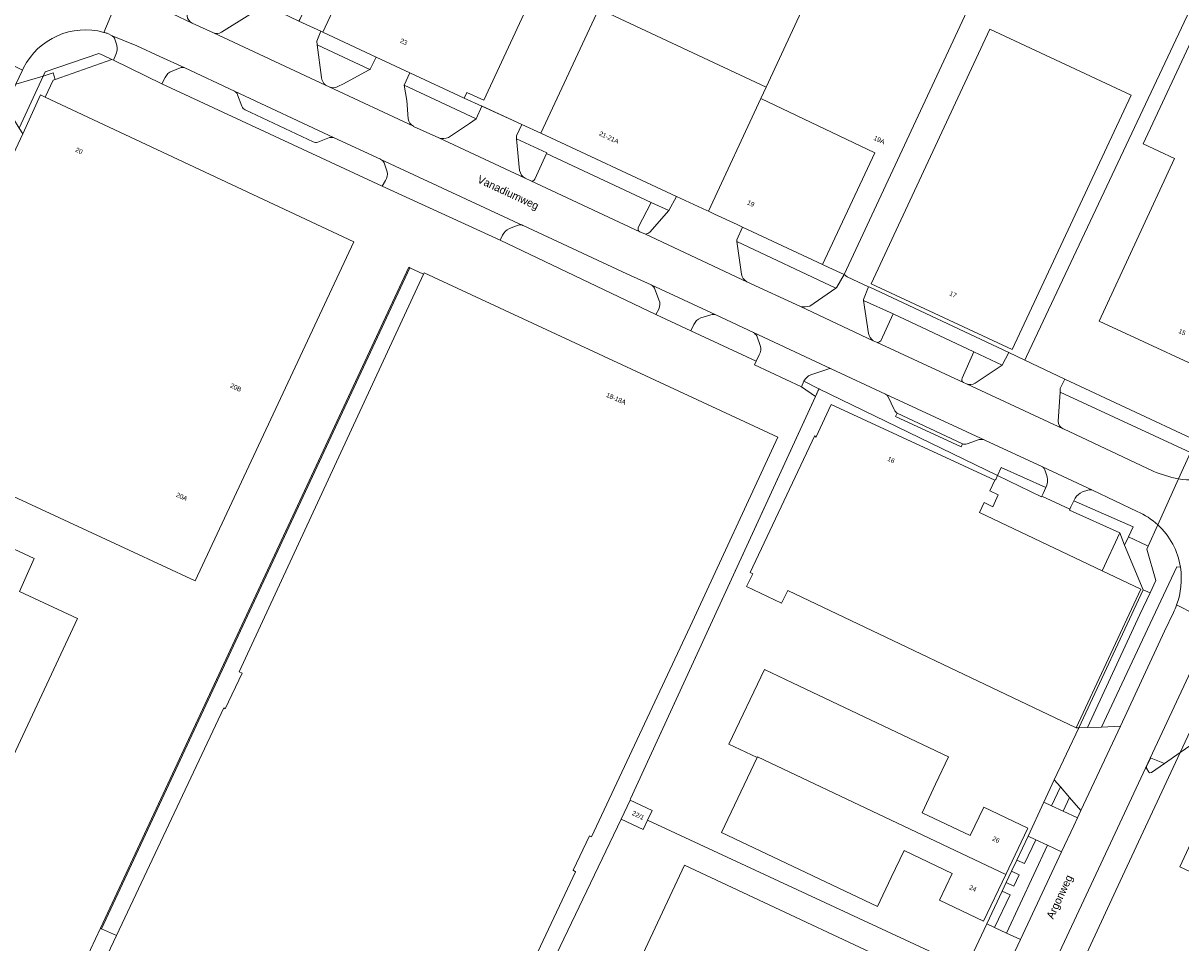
# Model space of a CAD drawing. Header units: metres. Extents: x 151448 to 154749, y 463108 to 465296.
# Tile 151 of 256: x 152789 to 152975, y 464676 to 464823. Entities that reach past the tile are written whole.
import ezdxf
from ezdxf.enums import TextEntityAlignment as Align

# ---------------------------------------------------------------- set-up
doc = ezdxf.new("R2010")
doc.units = ezdxf.units.M
for name, color, linetype, lineweight in [('B-PV-GR-BEPLANTING_CULTUUR_BODEMBEDEKKER-GV', 253, 'Continuous', 9), ('B-PV-IE-TERREINAFSCHEIDING_KUNSTMATIG_HEKWERK-G', 253, 'Continuous', 9), ('B-PV-OG-BEBOUWING-GV', 1, 'Continuous', 9), ('B-PV-OG-BEBOUWING-T18', 2, 'Continuous', 9), ('B-PV-OG-TERREIN_BEGROEID-GV', 253, 'Continuous', 9), ('B-PV-OG-TERREIN_ERF-GV', 253, 'Continuous', 9), ('B-PV-OG-TOPOGRAFIE-T18', 2, 'Continuous', 9), ('B-PV-VH-GESLOTENVERHARDING_ASFALT-GV', 253, 'Continuous', 9), ('B-PV-VH-OPENVERHARDING_BETONSTRAATSTEEN-GV', 253, 'Continuous', 9), ('B-PV-VH-OPENVERHARDING_TEGEL-GV', 253, 'Continuous', 9)]:
    doc.layers.add(name, color=color, linetype=linetype, lineweight=lineweight)
doc.styles.add('Drong', font='txt', dxfattribs={"height": 1.8})

msp = doc.modelspace()

# ---------------------------------------------------------------- linework, layer by layer
at = {"layer": 'B-PV-GR-BEPLANTING_CULTUUR_BODEMBEDEKKER-GV', "flags": 128}
for points in [[(152786.522, 464809.592), (152788.331, 464806.623), (152792.145, 464814.973), (152787.787, 464813.67), (152786.583, 464811.118), (152786.471, 464810.879)], [(152870.974, 464798.431), (152872.845, 464802.537), (152872.88, 464802.678), (152868.042, 464804.889), (152868.54, 464799.807)], [(152869.431, 464798.589), (152870.344, 464798.178)], [(152941.557, 464765.731), (152945.886, 464768.617), (152941.357, 464770.726), (152939.454, 464766.503)], [(152939.683, 464765.846), (152940.172, 464765.62)], [(152955.197, 464764.308), (152954.861, 464759.626)], [(152974.142, 464750.395), (152976.095, 464754.598), (152955.197, 464764.308)], [(152955.661, 464758.414), (152955.703, 464758.395), (152970.086, 464751.619)], [(152957.601, 464747.265), (152957.392, 464746.855), (152966.872, 464742.677), (152966.12, 464741.06), (152969.078, 464739.688), (152969.28, 464739.594), (152970.822, 464743.011)], [(152959.629, 464748.562), (152958.762, 464748.3)], [(152967.535, 464745.131), (152960.369, 464748.569)]]:
    msp.add_lwpolyline(points, dxfattribs=at)
for points in [[(152788.331, 464806.623), (152788.878, 464805.724), (152791.712, 464811.939), (152792.493, 464811.573), (152793.777, 464814.314), (152794.095, 464814.426), (152793.785, 464815.464), (152792.145, 464814.973)], [(152968.472, 464732.607), (152969.6, 464732.083), (152970.547, 464734.104), (152969.063, 464739.113), (152969.28, 464739.594), (152969.078, 464739.688), (152966.12, 464741.06), (152965.522, 464739.774)]]:
    msp.add_lwpolyline(points, close=True, dxfattribs=at)
at = {"layer": 'B-PV-GR-BEPLANTING_CULTUUR_BODEMBEDEKKER-GV'}
for points in [[(152868.54, 464799.807, 0.2224005), (152869.431, 464798.589)], [(152870.344, 464798.178, 0.4045398), (152870.974, 464798.431)], [(152939.454, 464766.503, 0.4218267), (152939.683, 464765.846)], [(152940.172, 464765.62, 0.2331621), (152941.557, 464765.731)], [(152954.861, 464759.626, 0.274253), (152955.661, 464758.414)], [(152970.086, 464751.619, 0.0492855), (152974.142, 464750.395)], [(152958.762, 464748.3, 0.1557475), (152957.601, 464747.265)], [(152960.369, 464748.569, 0.139177), (152959.629, 464748.562)], [(152970.822, 464743.011, 0.0912008), (152967.535, 464745.131)]]:
    msp.add_lwpolyline(points, format="xyb", dxfattribs=at)
at = {"layer": 'B-PV-IE-TERREINAFSCHEIDING_KUNSTMATIG_HEKWERK-G', "flags": 128}
for points in [[(152975.946, 464825.524), (152949.794, 464770.015)], [(152868.087, 464807.576), (152862.421, 464810.175)], [(152801.338, 464678.339), (152850.778, 464784.323), (152850.959, 464784.239)], [(152886.265, 464698.874), (152886.3, 464699.089), (152916.538, 464764.883)], [(152884.822, 464695.839), (152871.364, 464667.722)], [(152798.933, 464673.183), (152801.338, 464678.339)], [(152801.338, 464678.339), (152801.52, 464678.255)], [(152801.52, 464678.255), (152803.912, 464677.138)]]:
    msp.add_lwpolyline(points, dxfattribs=at)
at = {"layer": 'B-PV-OG-BEBOUWING-GV', "flags": 128}
for points in [[(152869.592, 464825.672), (152862.659, 464828.904), (152863.288, 464830.255), (152844.848, 464838.851), (152836.986, 464821.985), (152845.565, 464817.987), (152850.937, 464815.483), (152859.628, 464811.432), (152860.057, 464812.354), (152862.79, 464811.08)], [(152914.068, 464826.075), (152887.317, 464838.825), (152881.213, 464825.727), (152908.074, 464813.211)], [(152908.074, 464813.211), (152907.213, 464811.363), (152925.455, 464802.665), (152917.076, 464784.776), (152918.113, 464784.293), (152920.548, 464783.158), (152941.723, 464828.602), (152941.708, 464828.609), (152927.045, 464835.598), (152920.057, 464838.928), (152914.068, 464826.075)], [(152893.698, 464795.67), (152898.558, 464793.405), (152898.794, 464793.295), (152907.213, 464811.363), (152908.074, 464813.211), (152881.213, 464825.727), (152871.933, 464805.811)], [(152943.937, 464822.483), (152924.915, 464781.662), (152947.503, 464771.118), (152966.551, 464811.927)], [(153003.121, 464809.862), (153003.186, 464810.002), (153000, 464811.497), (152977.005, 464822.284), (152968.501, 464804.103), (152973.526, 464801.74), (152961.452, 464775.66), (152983.592, 464765.41), (152983.654, 464765.543), (152995.539, 464791.215), (152994.642, 464791.632), (152999.322, 464801.695), (153000, 464803.152), (153001.599, 464806.59)], [(152780.49, 464787.327), (152777.965, 464781.787), (152777.933, 464781.717), (152772.165, 464769.065), (152769.689, 464763.634), (152766.725, 464757.134), (152766.816, 464757.093), (152766.774, 464757.001), (152770.983, 464755.073), (152785.066, 464748.621), (152805.937, 464738.934), (152816.548, 464734.009), (152841.945, 464788.398), (152792.493, 464811.573), (152791.712, 464811.939), (152788.878, 464805.724), (152786.254, 464799.969), (152780.504, 464787.358)], [(152907.213, 464811.363), (152898.794, 464793.295), (152899.78, 464792.835), (152903.406, 464791.146), (152904.277, 464790.74), (152917.076, 464784.776), (152925.455, 464802.665)], [(152853.139, 464783.228), (152823.59, 464719.448), (152824.038, 464719.243), (152821.342, 464713.509), (152821.103, 464713.656), (152803.912, 464677.138), (152799.184, 464667.095), (152811.847, 464661.188), (152811.187, 464659.743), (152837.215, 464647.858), (152842.275, 464658.941), (152855.061, 464653.103), (152860.258, 464650.73), (152877.517, 464687.376), (152877.128, 464687.641), (152879.736, 464693.166), (152880.065, 464692.99), (152895.887, 464726.708), (152909.901, 464757.056), (152853.223, 464783.409)], [(152961.935, 464735.65), (152942.241, 464744.967), (152943.012, 464746.585), (152944.412, 464745.919), (152945.269, 464747.836), (152943.914, 464748.48), (152944.73, 464750.195), (152918.456, 464762.283), (152916.043, 464757.04), (152915.862, 464757.327), (152905.496, 464735.35), (152905.903, 464735.156), (152904.923, 464733.099), (152910.54, 464730.426), (152911.519, 464732.483), (152957.763, 464710.468), (152968.135, 464732.717)], [(152770.983, 464755.073), (152766.774, 464757.001), (152766.566, 464756.545), (152763.609, 464750.353), (152763.519, 464750.394), (152754.322, 464730.466), (152751.247, 464723.9), (152750.586, 464722.49), (152743.263, 464706.855), (152743.085, 464706.475), (152737.607, 464695.625), (152774.403, 464678.332), (152797.666, 464727.994), (152788.392, 464732.347), (152790.696, 464737.634), (152781.853, 464741.749), (152785.066, 464748.621)], [(152912.289, 464717.665), (152907.768, 464719.813), (152902.093, 464707.866), (152906.614, 464705.719), (152906.668, 464705.832), (152946.454, 464686.928), (152949.936, 464694.255), (152950.002, 464694.394), (152942.949, 464697.745), (152940.775, 464693.171), (152933.043, 464696.845), (152935.216, 464701.419), (152937.291, 464705.787)], [(152906.614, 464705.719), (152906.612, 464705.715), (152900.905, 464693.701), (152925.907, 464681.824), (152928.121, 464686.485), (152930.155, 464690.766), (152937.887, 464687.093), (152935.853, 464682.813), (152942.908, 464679.462), (152946.454, 464686.928), (152906.668, 464705.832)], [(152886.265, 464698.874), (152884.822, 464695.839), (152888.351, 464694.161), (152889.057, 464695.646), (152889.794, 464697.197)], [(152938.32, 464668.126), (152894.98, 464688.42), (152884.396, 464665.815), (152927.51, 464645.628), (152927.736, 464645.522)]]:
    msp.add_lwpolyline(points, close=True, dxfattribs=at)
msp.add_lwpolyline([(152978.965, 464698.066), (152974.393, 464688.195), (152983.152, 464684.06), (152947.069, 464606.966), (153000, 464582.409)], dxfattribs=at)
at = {"layer": 'B-PV-OG-TERREIN_BEGROEID-GV', "flags": 128}
for points in [[(152820.753, 464821.986), (152825.273, 464824.844), (152814.954, 464829.592), (152815.246, 464824.645)], [(152816.039, 464823.455), (152819.472, 464821.902)], [(152803.207, 464821.435), (152802.405, 464821.824)], [(152804.012, 464819.423), (152803.983, 464819.916), (152803.673, 464820.898)], [(152839.397, 464813.271), (152840.285, 464813.747), (152844.331, 464815.916), (152844.508, 464816.015), (152836.094, 464819.952), (152836.759, 464814.764)], [(152789.028, 464816.297), (152788.851, 464815.923), (152787.787, 464813.67), (152792.145, 464814.973), (152792.462, 464815.667), (152801.067, 464818.612), (152801.725, 464818.317), (152803.147, 464817.632), (152803.41, 464817.505), (152803.811, 464818.442)], [(152814.104, 464816.284), (152812.821, 464815.763)], [(152822.855, 464812.541), (152822.808, 464812.563), (152814.884, 464816.269)], [(152811.717, 464814.727), (152811.168, 464813.714), (152846.511, 464797.316), (152847.016, 464798.207)], [(152824.01, 464810.136), (152823.333, 464811.973)], [(152837.399, 464813.496), (152838.028, 464813.231)], [(152857.11, 464805.113), (152860.489, 464807.337), (152861.558, 464808.133), (152850.038, 464813.519), (152850.443, 464811.04), (152850.678, 464808.104)], [(152835.429, 464804.446), (152824.557, 464809.565)], [(152851.524, 464806.917), (152851.542, 464806.909), (152855.599, 464805.043)], [(152838.062, 464805.094), (152836.186, 464804.396)], [(152846.293, 464801.613), (152846.245, 464801.635), (152838.818, 464805.045)], [(152847.322, 464799.629), (152846.806, 464801.042)], [(152889.41, 464789.936), (152892.463, 464793.439), (152889.621, 464794.713), (152887.554, 464790.666)], [(152868.315, 464791.044), (152866.906, 464790.503)], [(152889.6, 464781.476), (152885.746, 464783.269), (152869.099, 464791.014), (152869.055, 464791.034)], [(152887.808, 464789.977), (152888.699, 464789.615)], [(152865.811, 464789.465), (152865.419, 464788.675), (152890.378, 464776.731), (152890.833, 464777.595)], [(152915.046, 464778.089), (152919.249, 464780.956), (152903.357, 464788.448), (152904.098, 464783.216)], [(152890.87, 464779.107), (152890.175, 464780.946)], [(152904.972, 464781.997), (152913.551, 464778.02)], [(152926.42, 464772.539), (152928.408, 464776.839), (152923.643, 464778.999), (152924.473, 464773.704)], [(152899.189, 464776.707), (152897.572, 464776.183)], [(152906.007, 464773.836), (152900.003, 464776.663)], [(152896.449, 464775.145), (152895.991, 464774.101), (152906.47, 464769.254), (152906.954, 464770.258)], [(152907.095, 464771.77), (152906.551, 464773.294)], [(152925.227, 464772.541), (152925.752, 464772.299)], [(152917.931, 464767.984), (152915.211, 464767.07)], [(152927.211, 464763.961), (152918.495, 464768.026)], [(152914.104, 464766.039), (152914.096, 464766.021), (152916.519, 464764.842), (152945.149, 464750.917), (152945.748, 464752.219), (152952.896, 464748.978)], [(152928.566, 464761.486), (152927.608, 464763.535)], [(152939.54, 464756.023), (152939.307, 464755.501), (152928.801, 464760.373), (152929.08, 464760.938)], [(152942.225, 464756.69), (152940.252, 464755.985)], [(152952.336, 464752.302), (152943.099, 464756.589), (152943.087, 464756.595)], [(152953.089, 464750.716), (152952.798, 464751.663)], [(152974.465, 464736.206), (152973.88, 464736.256), (152969.625, 464727.21), (152961.81, 464710.587), (152964.846, 464710.701)], [(152973.833, 464730.122), (152973.857, 464730.163)], [(152964.846, 464710.701), (152971.932, 464725.958), (152973.331, 464728.943)], [(152979.727, 464727.205), (152979.622, 464727.009), (152978.067, 464723.67), (152969.592, 464705.581), (152969.785, 464705.616), (152971.9, 464704.719), (152974.423, 464706.481), (152983.711, 464726.309), (152993.342, 464729.114), (153000, 464726.001), (153081.77, 464687.773), (153090.157, 464683.852), (153091.357, 464686.33)]]:
    msp.add_lwpolyline(points, dxfattribs=at)
at = {"layer": 'B-PV-OG-TERREIN_BEGROEID-GV'}
for points in [[(152815.246, 464824.645, 0.2596974), (152816.039, 464823.455)], [(152801.892, 464821.978, 0.3560651), (152789.028, 464816.297)], [(152802.405, 464821.824, 0.0112659), (152801.892, 464821.978)], [(152803.673, 464820.898, 0.144618), (152803.207, 464821.435)], [(152819.472, 464821.902, 0.2155027), (152820.753, 464821.986)], [(152803.811, 464818.442, 0.1214287), (152804.012, 464819.423)], [(152812.821, 464815.763, 0.2121432), (152811.717, 464814.727)], [(152814.884, 464816.269, 0.1935677), (152814.104, 464816.284)], [(152836.759, 464814.764, 0.1750629), (152837.399, 464813.496)], [(152823.333, 464811.973, 0.2045552), (152822.855, 464812.541)], [(152838.028, 464813.231, 0.2147641), (152839.397, 464813.271)], [(152824.557, 464809.565, -0.2325662), (152824.01, 464810.136)], [(152850.678, 464808.104, 0.2592714), (152851.524, 464806.917)], [(152836.186, 464804.396, -0.229812), (152835.429, 464804.446)], [(152838.818, 464805.045, 0.1839473), (152838.062, 464805.094)], [(152855.599, 464805.043, 0.1932334), (152857.11, 464805.113)], [(152846.806, 464801.042, 0.1900852), (152846.293, 464801.613)], [(152847.016, 464798.207, 0.16585), (152847.322, 464799.629)], [(152866.906, 464790.503, 0.1973715), (152865.811, 464789.465)], [(152869.055, 464791.034, 0.2027022), (152868.315, 464791.044)], [(152887.554, 464790.666, 0.3632395), (152887.808, 464789.977)], [(152888.699, 464789.615, 0.1394008), (152889.41, 464789.936)], [(152904.098, 464783.216, 0.2279312), (152904.972, 464781.997)], [(152890.175, 464780.946, 0.1149258), (152889.6, 464781.476)], [(152890.833, 464777.595, 0.2440634), (152890.87, 464779.107)], [(152900.003, 464776.663, 0.1326889), (152899.189, 464776.707)], [(152913.551, 464778.02, 0.1277649), (152915.046, 464778.089)], [(152897.572, 464776.183, 0.1837001), (152896.449, 464775.145)], [(152906.551, 464773.294, 0.1436459), (152906.007, 464773.836)], [(152924.473, 464773.704, 0.2041327), (152925.227, 464772.541)], [(152906.954, 464770.258, 0.2268527), (152907.095, 464771.77)], [(152925.752, 464772.299, 0.368081), (152926.42, 464772.539)], [(152918.495, 464768.026, 0.1879572), (152917.931, 464767.984)], [(152915.211, 464767.07, 0.1852186), (152914.104, 464766.039)], [(152927.608, 464763.535, 0.1567631), (152927.211, 464763.961)], [(152929.08, 464760.938, -0.1789052), (152928.566, 464761.486)], [(152943.087, 464756.595, 0.161339), (152942.225, 464756.69)], [(152940.252, 464755.985, -0.1629071), (152939.54, 464756.023)], [(152952.798, 464751.663, 0.2041931), (152952.336, 464752.302)], [(152952.896, 464748.978, 0.191432), (152953.089, 464750.716)], [(152973.857, 464730.163, 0.1270847), (152974.465, 464736.206)], [(152973.331, 464728.943, 0.0339175), (152973.833, 464730.122)]]:
    msp.add_lwpolyline(points, format="xyb", dxfattribs=at)
at = {"layer": 'B-PV-OG-TERREIN_BEGROEID-GV', "flags": 128}
for points in [[(152794.095, 464814.426), (152803.147, 464817.632), (152801.725, 464818.317), (152801.067, 464818.612), (152792.462, 464815.667), (152792.145, 464814.973), (152793.785, 464815.464)], [(152968.472, 464732.607), (152958.179, 464710.478), (152959.578, 464710.511), (152967.981, 464728.629), (152969.6, 464732.083)], [(152952.581, 464698.538), (152953.818, 464697.958), (152955.229, 464700.974), (152954.249, 464702.098)], [(152956.687, 464699.301), (152955.661, 464697.095), (152957.969, 464696.015), (152958.522, 464697.196)], [(152951.275, 464692.524), (152950.034, 464693.105), (152948.234, 464689.263), (152949.477, 464688.68)], [(152955.425, 464690.581), (152953.131, 464691.655), (152946.575, 464677.555), (152948.832, 464676.498)], [(152948.629, 464686.869), (152947.385, 464687.452), (152946.536, 464685.64), (152947.782, 464685.057)], [(152947.146, 464683.699), (152945.9, 464684.282), (152943.436, 464679.024), (152944.685, 464678.439)]]:
    msp.add_lwpolyline(points, close=True, dxfattribs=at)
at = {"layer": 'B-PV-OG-TERREIN_ERF-GV', "flags": 128}
for points in [[(152888.627, 464866.161), (152859.426, 464879.851), (152833.326, 464824.044), (152833.161, 464823.794), (152836.67, 464822.148), (152836.986, 464821.985), (152844.848, 464838.851), (152851.553, 464853.235), (152856.817, 464864.528), (152879.483, 464853.963), (152879.077, 464853.093), (152881.786, 464851.83)], [(152868.903, 464807.202), (152871.933, 464805.811), (152881.213, 464825.727), (152887.317, 464838.825), (152893.209, 464851.469), (152919.56, 464838.91), (152919.657, 464839.119), (152920.057, 464838.928), (152927.045, 464835.598), (152941.708, 464828.609), (152946.9, 464839.249), (152899.847, 464861.031), (152888.627, 464866.161), (152881.786, 464851.83), (152876.927, 464841.407), (152869.592, 464825.672), (152862.79, 464811.08), (152860.057, 464812.354), (152859.628, 464811.432), (152862.481, 464810.147), (152868.087, 464807.576)], [(152924.485, 464781.178), (152924.664, 464781.095), (152946.935, 464770.632), (152949.513, 464769.418), (152949.794, 464770.015), (152975.946, 464825.524), (152966.368, 464830.104), (152952.864, 464836.387), (152952.806, 464836.263), (152948.635, 464838.226), (152947.213, 464838.895), (152947.112, 464838.888), (152947.213, 464839.104), (152946.9, 464839.249), (152941.708, 464828.609), (152941.723, 464828.602), (152920.548, 464783.158), (152921.041, 464782.786)], [(152975.946, 464825.524), (152949.794, 464770.015), (152949.513, 464769.418), (152955.947, 464766.388), (152976.987, 464756.518), (152979.188, 464755.486), (152981.573, 464760.735), (152983.592, 464765.41), (152961.452, 464775.66), (152973.526, 464801.74), (152968.501, 464804.103), (152977.005, 464822.284), (153000, 464811.497), (153003.186, 464810.002), (153003.121, 464809.862), (153004.227, 464809.357), (153004.879, 464810.732), (153005.375, 464811.779), (153002.845, 464812.973), (153002.78, 464812.829), (153002.561, 464812.933)], [(152943.937, 464822.483), (152966.551, 464811.927), (152947.503, 464771.118), (152924.915, 464781.662)], [(152850.959, 464784.239), (152853.139, 464783.228), (152853.223, 464783.409), (152909.901, 464757.056), (152895.887, 464726.708), (152880.065, 464692.99), (152879.736, 464693.166), (152877.128, 464687.641), (152877.517, 464687.376), (152860.258, 464650.73), (152855.061, 464653.103), (152842.275, 464658.941), (152837.215, 464647.858), (152811.187, 464659.743), (152811.847, 464661.188), (152799.184, 464667.095), (152803.912, 464677.138), (152801.52, 464678.255), (152801.338, 464678.339), (152850.778, 464784.323)], [(152801.52, 464678.255), (152850.959, 464784.239), (152850.778, 464784.323), (152801.338, 464678.339)], [(152850.959, 464784.239), (152801.52, 464678.255), (152803.912, 464677.138), (152821.103, 464713.656), (152821.342, 464713.509), (152824.038, 464719.243), (152823.59, 464719.448), (152853.139, 464783.228)], [(152914.096, 464766.021), (152913.711, 464765.119), (152915.945, 464763.592), (152916.519, 464764.842)], [(152956.728, 464745.533), (152952.264, 464747.589), (152952.169, 464747.482), (152945.149, 464750.917), (152944.859, 464750.287), (152944.73, 464750.195), (152943.914, 464748.48), (152945.269, 464747.836), (152944.412, 464745.919), (152943.012, 464746.585), (152942.241, 464744.967), (152961.935, 464735.65), (152964.727, 464741.706), (152956.672, 464745.371)], [(152958.179, 464710.478), (152968.472, 464732.607), (152965.522, 464739.774), (152964.727, 464741.706), (152961.935, 464735.65), (152968.135, 464732.717), (152957.763, 464710.468)], [(152983.371, 464712.707), (152987.175, 464715.342), (152987.296, 464715.606), (152987.123, 464715.685), (152993.342, 464729.114), (152983.711, 464726.309), (152974.423, 464706.481), (152978.359, 464709.23), (152977.558, 464710.378), (152982.57, 464713.855)], [(152906.614, 464705.719), (152902.093, 464707.866), (152907.768, 464719.813), (152912.289, 464717.665), (152937.291, 464705.787), (152935.216, 464701.419), (152933.043, 464696.845), (152940.775, 464693.171), (152942.949, 464697.745), (152950.002, 464694.394), (152949.936, 464694.255), (152946.454, 464686.928), (152942.908, 464679.462), (152935.853, 464682.813), (152937.887, 464687.093), (152930.155, 464690.766), (152928.121, 464686.485), (152925.907, 464681.824), (152900.905, 464693.701), (152906.612, 464705.715)], [(152927.51, 464645.628), (152884.396, 464665.815), (152894.98, 464688.42), (152938.32, 464668.126), (152938.354, 464668.206), (152939.936, 464671.574), (152940.109, 464671.925), (152889.057, 464695.646), (152888.351, 464694.161), (152884.822, 464695.839), (152871.364, 464667.722), (152893.983, 464657.178), (152925.942, 464642.281)]]:
    msp.add_lwpolyline(points, close=True, dxfattribs=at)
for points in [[(152871.364, 464667.722), (152884.822, 464695.839), (152886.265, 464698.874), (152886.3, 464699.089), (152915.945, 464763.592), (152913.711, 464765.119), (152906.197, 464768.665), (152906.47, 464769.254), (152895.991, 464774.101), (152890.378, 464776.731), (152865.419, 464788.675), (152846.511, 464797.316), (152811.168, 464813.714), (152803.41, 464817.505), (152803.147, 464817.632), (152794.095, 464814.426), (152793.777, 464814.314), (152792.493, 464811.573), (152841.945, 464788.398), (152816.548, 464734.009), (152805.937, 464738.934), (152785.066, 464748.621)], [(152940.89, 464673.591), (152943.436, 464679.024), (152945.9, 464684.282), (152946.536, 464685.64), (152947.385, 464687.452), (152948.234, 464689.263), (152950.034, 464693.105), (152952.581, 464698.538), (152954.249, 464702.098), (152958.179, 464710.478), (152957.763, 464710.468), (152911.519, 464732.483), (152910.54, 464730.426), (152904.923, 464733.099), (152905.903, 464735.156), (152905.496, 464735.35), (152915.862, 464757.327), (152916.043, 464757.04), (152918.456, 464762.283), (152944.73, 464750.195), (152944.859, 464750.287), (152945.149, 464750.917), (152916.519, 464764.842), (152915.945, 464763.592), (152886.3, 464699.089), (152886.265, 464698.874), (152889.794, 464697.197), (152889.057, 464695.646), (152940.109, 464671.925)], [(152781.853, 464741.749), (152790.696, 464737.634), (152788.392, 464732.347), (152797.666, 464727.994), (152774.403, 464678.332)], [(152978.359, 464709.23), (152974.423, 464706.481), (152964.779, 464685.894), (152944.021, 464640.962), (152943.405, 464639.618), (152939.244, 464630.719), (152937.769, 464627.567), (152927.114, 464604.795), (152930.013, 464595.085), (153000, 464562.219)], [(153000, 464582.409), (152947.069, 464606.966), (152983.152, 464684.06), (152974.393, 464688.195), (152978.965, 464698.066)]]:
    msp.add_lwpolyline(points, dxfattribs=at)
at = {"layer": 'B-PV-VH-GESLOTENVERHARDING_ASFALT-GV', "flags": 128}
for points in [[(152801.892, 464821.978), (152804.978, 464829.367), (152804.665, 464829.566)], [(152808.428, 464827.277), (152804.978, 464829.367), (152801.892, 464821.978)], [(152819.472, 464821.902), (152816.039, 464823.455), (152812.882, 464824.955)], [(152802.405, 464821.824), (152803.207, 464821.435), (152807.199, 464819.807), (152810.846, 464818.132), (152814.884, 464816.269), (152822.808, 464812.563), (152822.855, 464812.541), (152838.818, 464805.045), (152846.245, 464801.635), (152846.293, 464801.613), (152869.055, 464791.034), (152869.099, 464791.014), (152885.746, 464783.269), (152889.6, 464781.476), (152900.003, 464776.663), (152906.007, 464773.836), (152918.495, 464768.026), (152927.211, 464763.961), (152943.087, 464756.595), (152943.099, 464756.589), (152952.336, 464752.302), (152960.369, 464748.569), (152967.535, 464745.131)], [(152970.086, 464751.619), (152955.703, 464758.395), (152955.661, 464758.414), (152940.172, 464765.62), (152939.683, 464765.846), (152925.752, 464772.299), (152925.227, 464772.541), (152913.551, 464778.02), (152904.972, 464781.997), (152888.699, 464789.615), (152887.808, 464789.977), (152870.344, 464798.178), (152869.431, 464798.589), (152855.599, 464805.043), (152851.542, 464806.909), (152851.524, 464806.917), (152838.028, 464813.231), (152837.399, 464813.496), (152819.472, 464821.902)], [(152783.13, 464819.247), (152783.017, 464818.844), (152788.851, 464815.923), (152789.028, 464816.297)], [(152974.142, 464750.395), (152970.822, 464743.011)], [(152970.822, 464743.011), (152974.142, 464750.395)], [(152940.305, 464642.929), (152945.706, 464654.516), (152963.23, 464691.98), (152969.592, 464705.581), (152978.067, 464723.67), (152979.622, 464727.009), (152979.727, 464727.205), (152973.857, 464730.163), (152973.833, 464730.122)], [(152973.857, 464730.163), (152979.727, 464727.205)], [(152973.331, 464728.943), (152971.932, 464725.958), (152964.846, 464710.701), (152958.522, 464697.196), (152957.969, 464696.015), (152957.365, 464694.725), (152955.425, 464690.581), (152948.832, 464676.498), (152946.288, 464671.064), (152945.301, 464668.957), (152943.762, 464665.67), (152941.273, 464660.343), (152940.459, 464658.595), (152936.452, 464649.995), (152935.623, 464648.217), (152933.21, 464643.038), (152931.047, 464638.398), (152930.838, 464637.949), (152928.108, 464632.087), (152918.042, 464610.485), (152915.99, 464605.83)]]:
    msp.add_lwpolyline(points, dxfattribs=at)
at = {"layer": 'B-PV-VH-GESLOTENVERHARDING_ASFALT-GV'}
for points in [[(152789.028, 464816.297, -0.3560651), (152801.892, 464821.978)], [(152801.892, 464821.978, -0.0112659), (152802.405, 464821.824)], [(152983.552, 464753.104, -0.230095), (152974.142, 464750.395)], [(152974.142, 464750.395, -0.0492855), (152970.086, 464751.619)], [(152967.535, 464745.131, -0.0912008), (152970.822, 464743.011)], [(152970.822, 464743.011, -0.1715072), (152974.465, 464736.206)], [(152974.465, 464736.206, -0.1270847), (152973.857, 464730.163)], [(152973.833, 464730.122, -0.0339175), (152973.331, 464728.943)]]:
    msp.add_lwpolyline(points, format="xyb", dxfattribs=at)
at = {"layer": 'B-PV-VH-OPENVERHARDING_BETONSTRAATSTEEN-GV', "flags": 128}
for points in [[(152833.161, 464823.794), (152826.382, 464827.017), (152825.373, 464824.906), (152825.273, 464824.844), (152820.753, 464821.986)], [(152812.882, 464824.955), (152816.039, 464823.455)], [(152836.759, 464814.764), (152836.094, 464819.952), (152836.013, 464820.588), (152836.67, 464822.148), (152833.161, 464823.794)], [(152814.884, 464816.269), (152810.846, 464818.132), (152807.199, 464819.807), (152803.207, 464821.435)], [(152819.472, 464821.902), (152837.399, 464813.496)], [(152803.673, 464820.898), (152803.983, 464819.916), (152804.012, 464819.423)], [(152803.811, 464818.442), (152803.41, 464817.505), (152811.168, 464813.714), (152811.717, 464814.727)], [(152850.678, 464808.104), (152850.443, 464811.04), (152850.038, 464813.519), (152850.937, 464815.483), (152845.565, 464817.987), (152844.603, 464816.067), (152844.508, 464816.015), (152844.331, 464815.916), (152840.285, 464813.747), (152839.397, 464813.271)], [(152812.821, 464815.763), (152814.104, 464816.284)], [(152838.818, 464805.045), (152822.855, 464812.541)], [(152823.333, 464811.973), (152824.01, 464810.136)], [(152838.028, 464813.231), (152851.524, 464806.917)], [(152868.042, 464804.889), (152868.014, 464805.402), (152868.903, 464807.202), (152868.087, 464807.576), (152862.481, 464810.147), (152861.558, 464808.133), (152860.489, 464807.337), (152857.11, 464805.113)], [(152824.557, 464809.565), (152835.429, 464804.446)], [(152836.186, 464804.396), (152838.062, 464805.094)], [(152855.599, 464805.043), (152869.431, 464798.589)], [(152868.54, 464799.807), (152868.042, 464804.889)], [(152872.845, 464802.537), (152870.974, 464798.431)], [(152887.554, 464790.666), (152889.621, 464794.713), (152872.845, 464802.537)], [(152869.055, 464791.034), (152846.293, 464801.613)], [(152846.806, 464801.042), (152847.322, 464799.629)], [(152847.016, 464798.207), (152846.511, 464797.316), (152865.419, 464788.675), (152865.811, 464789.465)], [(152870.344, 464798.178), (152887.808, 464789.977)], [(152898.794, 464793.295), (152898.558, 464793.405), (152893.698, 464795.67), (152892.463, 464793.439), (152889.41, 464789.936)], [(152904.098, 464783.216), (152903.357, 464788.448), (152903.375, 464788.7), (152904.277, 464790.74), (152903.406, 464791.146), (152899.78, 464792.835), (152898.794, 464793.295)], [(152866.906, 464790.503), (152868.315, 464791.044)], [(152888.699, 464789.615), (152904.972, 464781.997)], [(152923.643, 464778.999), (152923.636, 464779.149), (152924.485, 464781.178), (152921.041, 464782.786), (152920.548, 464783.158), (152919.409, 464781.125), (152919.249, 464780.956), (152915.046, 464778.089)], [(152900.003, 464776.663), (152889.6, 464781.476)], [(152890.175, 464780.946), (152890.87, 464779.107)], [(152924.473, 464773.704), (152923.643, 464778.999)], [(152890.833, 464777.595), (152890.378, 464776.731), (152895.991, 464774.101), (152896.449, 464775.145)], [(152897.572, 464776.183), (152899.189, 464776.707)], [(152913.551, 464778.02), (152925.227, 464772.541)], [(152939.454, 464766.503), (152941.357, 464770.726), (152928.408, 464776.839), (152926.42, 464772.539)], [(152918.495, 464768.026), (152906.007, 464773.836)], [(152906.551, 464773.294), (152907.095, 464771.77)], [(152925.752, 464772.299), (152939.683, 464765.846)], [(152906.954, 464770.258), (152906.47, 464769.254), (152906.197, 464768.665), (152913.711, 464765.119), (152914.096, 464766.021), (152914.104, 464766.039)], [(152946.935, 464770.632), (152945.886, 464768.617), (152941.557, 464765.731)], [(152954.861, 464759.626), (152955.197, 464764.308), (152955.199, 464764.883), (152955.947, 464766.388), (152949.513, 464769.418), (152946.935, 464770.632)], [(152915.211, 464767.07), (152917.931, 464767.984)], [(152940.172, 464765.62), (152955.661, 464758.414)], [(152943.087, 464756.595), (152927.211, 464763.961)], [(152927.608, 464763.535), (152928.566, 464761.486)], [(152929.08, 464760.938), (152939.54, 464756.023)], [(152940.252, 464755.985), (152942.225, 464756.69)], [(152960.369, 464748.569), (152952.336, 464752.302)], [(152952.798, 464751.663), (152953.089, 464750.716)], [(152952.896, 464748.978), (152952.459, 464748.034), (152952.264, 464747.589)], [(152952.264, 464747.589), (152956.728, 464745.533), (152956.902, 464745.892), (152957.392, 464746.855), (152957.601, 464747.265)], [(152958.762, 464748.3), (152959.629, 464748.562)], [(152944.021, 464640.962), (152964.779, 464685.894), (152974.423, 464706.481), (152971.9, 464704.719), (152969.832, 464703.274), (152969.545, 464703.243), (152969.372, 464703.358), (152969.004, 464704.019), (152969.051, 464704.259), (152969.602, 464705.451), (152969.592, 464705.581), (152963.23, 464691.98)], [(152963.23, 464691.98), (152945.706, 464654.516), (152940.305, 464642.929)]]:
    msp.add_lwpolyline(points, dxfattribs=at)
at = {"layer": 'B-PV-VH-OPENVERHARDING_BETONSTRAATSTEEN-GV'}
for points in [[(152816.039, 464823.455, -0.2596974), (152815.246, 464824.645)], [(152803.207, 464821.435, -0.144618), (152803.673, 464820.898)], [(152820.753, 464821.986, -0.2155027), (152819.472, 464821.902)], [(152804.012, 464819.423, -0.1214287), (152803.811, 464818.442)], [(152811.717, 464814.727, -0.2121432), (152812.821, 464815.763)], [(152814.104, 464816.284, -0.1935677), (152814.884, 464816.269)], [(152837.399, 464813.496, -0.1750629), (152836.759, 464814.764)], [(152822.855, 464812.541, -0.2045552), (152823.333, 464811.973)], [(152839.397, 464813.271, -0.2147641), (152838.028, 464813.231)], [(152824.01, 464810.136, 0.2325662), (152824.557, 464809.565)], [(152851.524, 464806.917, -0.2592714), (152850.678, 464808.104)], [(152835.429, 464804.446, 0.229812), (152836.186, 464804.396)], [(152838.062, 464805.094, -0.1839473), (152838.818, 464805.045)], [(152857.11, 464805.113, -0.1932334), (152855.599, 464805.043)], [(152846.293, 464801.613, -0.1900852), (152846.806, 464801.042)], [(152847.322, 464799.629, -0.16585), (152847.016, 464798.207)], [(152869.431, 464798.589, -0.2224005), (152868.54, 464799.807)], [(152870.974, 464798.431, -0.4045398), (152870.344, 464798.178)], [(152865.811, 464789.465, -0.1973715), (152866.906, 464790.503)], [(152868.315, 464791.044, -0.2027022), (152869.055, 464791.034)], [(152887.808, 464789.977, -0.3632395), (152887.554, 464790.666)], [(152889.41, 464789.936, -0.1394008), (152888.699, 464789.615)], [(152904.972, 464781.997, -0.2279312), (152904.098, 464783.216)], [(152889.6, 464781.476, -0.1149258), (152890.175, 464780.946)], [(152890.87, 464779.107, -0.2440634), (152890.833, 464777.595)], [(152899.189, 464776.707, -0.1326889), (152900.003, 464776.663)], [(152915.046, 464778.089, -0.1277649), (152913.551, 464778.02)], [(152896.449, 464775.145, -0.1837001), (152897.572, 464776.183)], [(152906.007, 464773.836, -0.1436459), (152906.551, 464773.294)], [(152925.227, 464772.541, -0.2041327), (152924.473, 464773.704)], [(152907.095, 464771.77, -0.2268527), (152906.954, 464770.258)], [(152926.42, 464772.539, -0.368081), (152925.752, 464772.299)], [(152917.931, 464767.984, -0.1879572), (152918.495, 464768.026)], [(152914.104, 464766.039, -0.1852186), (152915.211, 464767.07)], [(152939.683, 464765.846, -0.4218267), (152939.454, 464766.503)], [(152941.557, 464765.731, -0.2331621), (152940.172, 464765.62)], [(152927.211, 464763.961, -0.1567631), (152927.608, 464763.535)], [(152928.566, 464761.486, 0.1789052), (152929.08, 464760.938)], [(152955.661, 464758.414, -0.274253), (152954.861, 464759.626)], [(152942.225, 464756.69, -0.161339), (152943.087, 464756.595)], [(152939.54, 464756.023, 0.1629071), (152940.252, 464755.985)], [(152952.336, 464752.302, -0.2041931), (152952.798, 464751.663)], [(152953.089, 464750.716, -0.191432), (152952.896, 464748.978)], [(152957.601, 464747.265, -0.1557475), (152958.762, 464748.3)], [(152959.629, 464748.562, -0.139177), (152960.369, 464748.569)]]:
    msp.add_lwpolyline(points, format="xyb", dxfattribs=at)
at = {"layer": 'B-PV-VH-OPENVERHARDING_BETONSTRAATSTEEN-GV', "flags": 128}
for points in [[(152945.149, 464750.917), (152952.169, 464747.482), (152952.264, 464747.589), (152952.459, 464748.034), (152952.896, 464748.978), (152945.748, 464752.219)], [(152956.728, 464745.533), (152956.672, 464745.371), (152964.727, 464741.706), (152965.522, 464739.774), (152966.12, 464741.06), (152966.872, 464742.677), (152957.392, 464746.855), (152956.902, 464745.892)], [(152958.522, 464697.196), (152964.846, 464710.701), (152961.81, 464710.587), (152959.578, 464710.511), (152958.179, 464710.478), (152954.249, 464702.098), (152955.229, 464700.974), (152956.687, 464699.301)], [(152971.9, 464704.719), (152969.785, 464705.616), (152969.592, 464705.581), (152969.602, 464705.451), (152969.051, 464704.259), (152969.004, 464704.019), (152969.372, 464703.358), (152969.545, 464703.243), (152969.832, 464703.274)], [(152953.131, 464691.655), (152955.425, 464690.581), (152957.365, 464694.725), (152957.969, 464696.015), (152955.661, 464697.095), (152953.818, 464697.958), (152952.581, 464698.538), (152950.034, 464693.105), (152951.275, 464692.524)], [(152944.045, 464672.114), (152946.288, 464671.064), (152948.832, 464676.498), (152946.575, 464677.555), (152944.685, 464678.439), (152943.436, 464679.024), (152940.89, 464673.591), (152942.142, 464673.005)]]:
    msp.add_lwpolyline(points, close=True, dxfattribs=at)
at = {"layer": 'B-PV-VH-OPENVERHARDING_TEGEL-GV', "flags": 128}
for points in [[(152844.508, 464816.015), (152844.603, 464816.067), (152845.565, 464817.987), (152836.986, 464821.985), (152836.67, 464822.148), (152836.013, 464820.588), (152836.094, 464819.952)], [(152850.038, 464813.519), (152861.558, 464808.133), (152862.481, 464810.147), (152859.628, 464811.432), (152850.937, 464815.483)], [(152871.933, 464805.811), (152868.903, 464807.202), (152868.014, 464805.402), (152868.042, 464804.889), (152872.88, 464802.678), (152872.845, 464802.537), (152889.621, 464794.713), (152892.463, 464793.439), (152893.698, 464795.67)], [(152917.076, 464784.776), (152904.277, 464790.74), (152903.375, 464788.7), (152903.357, 464788.448), (152919.249, 464780.956), (152919.409, 464781.125), (152920.548, 464783.158), (152918.113, 464784.293)], [(152924.485, 464781.178), (152923.636, 464779.149), (152923.643, 464778.999), (152928.408, 464776.839), (152941.357, 464770.726), (152945.886, 464768.617), (152946.935, 464770.632), (152924.664, 464781.095)], [(152955.947, 464766.388), (152955.199, 464764.883), (152955.197, 464764.308), (152976.095, 464754.598), (152976.987, 464756.518)], [(152939.54, 464756.023), (152929.08, 464760.938), (152928.801, 464760.373), (152939.307, 464755.501)], [(152955.661, 464697.095), (152956.687, 464699.301), (152955.229, 464700.974), (152953.818, 464697.958)], [(152946.575, 464677.555), (152953.131, 464691.655), (152951.275, 464692.524), (152949.477, 464688.68), (152948.234, 464689.263), (152947.385, 464687.452), (152948.629, 464686.869), (152947.782, 464685.057), (152946.536, 464685.64), (152945.9, 464684.282), (152947.146, 464683.699), (152944.685, 464678.439)]]:
    msp.add_lwpolyline(points, close=True, dxfattribs=at)
for points in [[(152984.565, 464759.183), (152984.364, 464759.485), (152982.761, 464760.194), (152980.294, 464754.967), (152979.188, 464755.486), (152976.987, 464756.518), (152976.095, 464754.598), (152974.142, 464750.395)], [(152970.822, 464743.011), (152969.28, 464739.594), (152969.063, 464739.113), (152970.547, 464734.104), (152969.6, 464732.083)], [(152969.6, 464732.083), (152967.981, 464728.629), (152959.578, 464710.511), (152961.81, 464710.587), (152969.625, 464727.21), (152973.88, 464736.256), (152974.465, 464736.206)]]:
    msp.add_lwpolyline(points, dxfattribs=at)
at = {"layer": 'B-PV-VH-OPENVERHARDING_TEGEL-GV'}
for points in [[(152974.142, 464750.395, 0.230095), (152983.552, 464753.104)], [(152974.465, 464736.206, 0.1715072), (152970.822, 464743.011)]]:
    msp.add_lwpolyline(points, format="xyb", dxfattribs=at)

# ---------------------------------------------------------------- texts
at = {"layer": 'B-PV-OG-BEBOUWING-T18', "style": 'Drong'}
for s, rotation, p in [('23', 335.3, (152849.961, 464820.477)), ('21-21A', 335, (152882.863, 464805.131)), ('19A', 335, (152926.189, 464804.736)), ('20', 335.5, (152797.922, 464802.992)), ('19', 335, (152905.604, 464794.535)), ('17', 335, (152938.021, 464779.958)), ('15', 335.2, (152974.74, 464773.916)), ('20B', 335.1, (152823.06, 464765.035)), ('18-18A', 336.8, (152884.017, 464763.253)), ('16', 335.3, (152928.099, 464753.443)), ('20A', 335.1, (152814.387, 464747.52)), ('22/1', 334.6, (152887.55, 464696.44)), ('26', 334.6, (152944.903, 464692.539)), ('24', 334.6, (152941.188, 464684.72))]:
    msp.add_text(s, height=0.75, rotation=rotation, dxfattribs=at).set_placement(p, align=Align.MIDDLE)
at = {"layer": 'B-PV-OG-TOPOGRAFIE-T18', "style": 'Drong'}
for s, rotation, p in [('Vanadiumweg', 335, (152866.642, 464796.155)), ('Argonweg', 64.9, (152955.253, 464683.287))]:
    msp.add_text(s, height=1.25, rotation=rotation, dxfattribs=at).set_placement(p, align=Align.MIDDLE)

doc.saveas('drawing.dxf')
